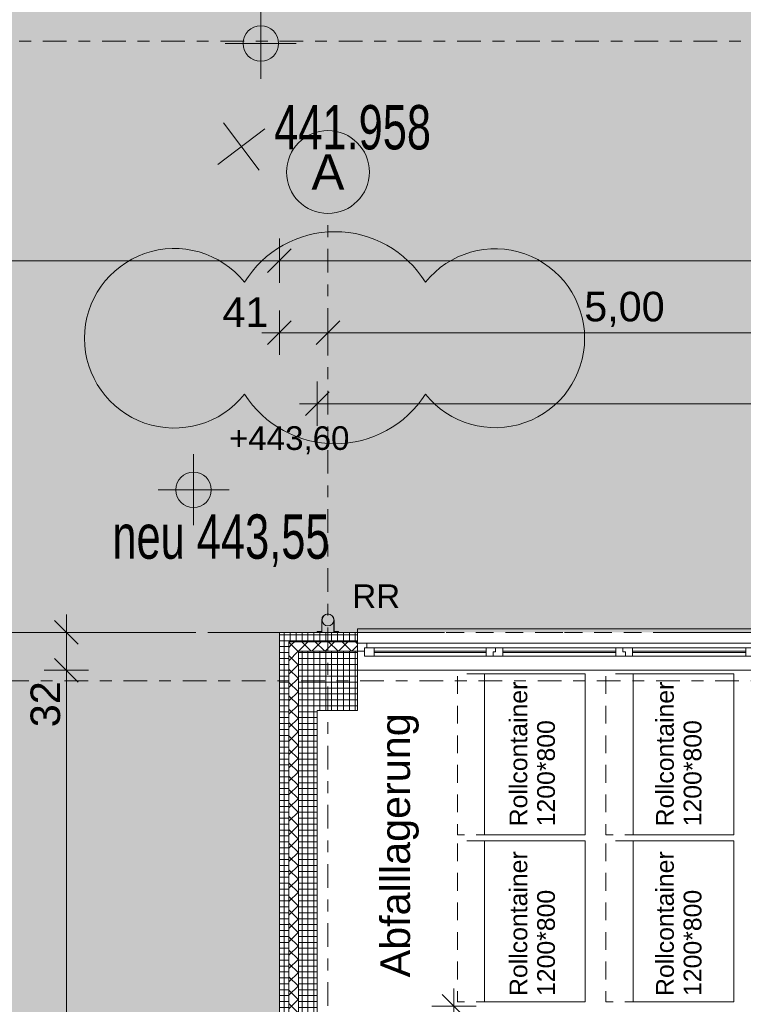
# Model space of a CAD drawing. Header units: metres. Extents: x -167 to 338, y -186 to 508.
# Tile 35 of 113: x 15 to 21, y 41 to 49. Entities that reach past the tile are written whole.
import ezdxf
from ezdxf.enums import TextEntityAlignment as Align

# ---------------------------------------------------------------- set-up
doc = ezdxf.new("R2010")
doc.units = ezdxf.units.M
doc.header["$MEASUREMENT"] = 0
for name, pattern in [('LINE_LT_20', [11, 2, -0.9, 0.1, -0.9, 4, -1, 2, -0.1]), ('Raster', [0.4, 0.2, -0.1, 0, -0.1]), ('Strichlinie eng', [0.23, 0.15, -0.08])]:
    doc.linetypes.add(name, pattern=pattern)
for name, color, linetype in [('10 Stütze', 7, 'Continuous'), ('10 Wand außen', 7, 'Continuous'), ('20 Decke', 7, 'Continuous'), ('30 Dachentwässerung', 7, 'Continuous'), ('30 Dachfenster', 7, 'Continuous'), ('50 Staffage', 7, 'Continuous'), ('60 Gelände 2D Übersicht', 7, 'Continuous'), ('60 Grenzen', 7, 'Continuous'), ('90 Achsraster', 7, 'Continuous'), ('94 Genehmigungsplanung Bemaßung', 7, 'Continuous'), ('Beschriftung-Punkte', 7, 'Continuous'), ('BT-Gelaende', 7, 'Continuous'), ('PB-L-Baugrenze', 7, 'Continuous')]:
    doc.layers.add(name, color=color, linetype=linetype)
doc.styles.add('ERSTELLTER_STIL_1', font='arial.ttf')
doc.styles.add('ERSTELLTER_STIL_2', font='arial.ttf')
doc.styles.add('ERSTELLTER_STIL_7', font='arial.ttf', dxfattribs={"width": 0.7})
doc.dimstyles.new('ERSTELLTER_STIL__1', dxfattribs={"dimtxt": 0.25, "dimasz": 0.19, "dimexe": 0.18, "dimexo": 0.1, "dimgap": 0, "dimtad": 1, "dimtih": 1, "dimtoh": 1, "dimzin": 0, "dimdsep": 46, "dimtxsty": 'ERSTELLTER_STIL_1', "dimblk": 'ARROWHEAD_6', "dimblk1": 'ARROWHEAD_6', "dimblk2": 'ARROWHEAD_6', "dimcen": 0.09, "dimclrd": 7, "dimclre": 7, "dimclrt": 7, "dimazin": 0, "dimtfac": 1, "dimtdec": 4, "dimtmove": 0, "dimatfit": 3, "dimfxl": 1, "dimtolj": 1, "dimtzin": 0, "dimarcsym": 0})
doc.dimstyles.new('ERSTELLTER_STIL__2', dxfattribs={"dimtxt": 0.25, "dimasz": 0.19, "dimexe": 0.18, "dimexo": 0.1, "dimgap": 0, "dimtad": 1, "dimzin": 0, "dimdsep": 46, "dimtxsty": 'ERSTELLTER_STIL_1', "dimblk": 'ARROWHEAD_6', "dimblk1": 'ARROWHEAD_6', "dimblk2": 'ARROWHEAD_6', "dimcen": 0.09, "dimclrd": 7, "dimclre": 7, "dimclrt": 7, "dimazin": 0, "dimtfac": 1, "dimtdec": 4, "dimtmove": 0, "dimatfit": 3, "dimfxl": 1, "dimtolj": 1, "dimtzin": 0, "dimarcsym": 0})
pattern_1 = [(315, (27236.132094, 33357.27905), (0.0565685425, 0.0565685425), []), (45, (27236.132094, 33357.27905), (-0.0565685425, 0.0565685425), [])]
pattern_2 = [(0, (27236.132094, 33357.27905), (0, 0.05), []), (90, (27236.132094, 33357.27905), (-0.05, 0), [])]

# ---------------------------------------------------------------- blocks, each defined once
blk = doc.blocks.new('4-Flügelfenster 27_3')
at = {"layer": '10 Wand außen', "color": 7, "linetype": 'Continuous', "lineweight": 13}
for p, q in [((-2.2536, 0.16), (2.2536, 0.16)), ((-2.2536, -0.16), (-2.2536, -0.19)), ((2.2536, -0.19), (2.2536, -0.16)), ((-2.2536, -0.19), (2.2536, -0.19))]:
    blk.add_line(p, q, dxfattribs=at)
at = {"layer": '10 Wand außen', "color": 8, "linetype": 'Continuous', "lineweight": 18}
for p, q in [((-2.2536, 0), (-2.2536, 0.16)), ((2.2536, 0), (2.2536, 0.16)), ((-2.2536, -0.07), (-2.2536, 0)), ((-2.2536, -0.07), (-2.2536, 0)), ((2.2536, -0.07), (2.2536, 0)), ((2.2536, -0.07), (2.2536, 0)), ((-2.2536, -0.08), (-2.2536, -0.07)), ((-2.2536, -0.16), (-2.2536, -0.08)), ((2.2536, -0.08), (2.2536, -0.07)), ((2.2536, -0.16), (2.2536, -0.08))]:
    blk.add_line(p, q, dxfattribs=at)
at = {"layer": '10 Wand außen', "color": 7, "linetype": 'Continuous', "lineweight": 18}
for p, q in [((-2.2536, 0), (-2.1936, 0)), ((-2.1936, -0.03), (-2.1936, 0.04)), ((-2.1936, 0.04), (-2.1136, 0.04)), ((-2.1936, 0), (-2.1936, -0.03)), ((-2.1136, 0.04), (-1.1668, 0.04)), ((-2.1136, 0.04), (-2.1136, -0.03)), ((-2.1136, 0.01), (-1.1668, 0.01)), ((-1.1668, -0.03), (-1.1668, 0.04)), ((-1.1668, 0.04), (-1.1068, 0.04)), ((-1.1068, 0.04), (-1.1068, 0.005)), ((-1.1068, 0.005), (-1.1068, 0.04)), ((-1.1068, 0.04), (-1.0268, 0.04)), ((-1.1068, 0.005), (-1.0868, 0.005)), ((-1.0868, 0.005), (-1.1068, 0.005)), ((-1.0868, 0.005), (-1.0868, -0.03)), ((-1.0868, -0.03), (-1.0868, 0.005)), ((-1.0268, 0.04), (-0.07, 0.04)), ((-1.0268, 0.04), (-1.0268, -0.03)), ((-1.0268, 0.01), (-0.07, 0.01)), ((-0.07, -0.03), (-0.07, 0.04)), ((-0.07, 0.04), (0.01, 0.04)), ((0.01, 0.005), (-0.01, 0.005)), ((-0.01, 0.005), (-0.01, -0.03)), ((-0.01, -0.03), (-0.01, 0.005)), ((-0.01, 0.005), (0.01, 0.005)), ((0.01, 0.04), (0.01, 0.005)), ((0.01, 0.04), (0.07, 0.04)), ((0.01, 0.005), (0.01, 0.04)), ((0.07, 0.04), (1.0268, 0.04)), ((0.07, 0.04), (0.07, -0.03)), ((0.07, 0.01), (1.0268, 0.01)), ((1.0268, -0.03), (1.0268, 0.04)), ((1.0268, 0.04), (1.0868, 0.04)), ((1.0868, 0.04), (1.0868, 0.005)), ((1.0868, 0.005), (1.0868, 0.04)), ((1.0868, 0.04), (1.1668, 0.04)), ((1.0868, 0.005), (1.1068, 0.005)), ((1.1068, 0.005), (1.0868, 0.005)), ((1.1068, 0.005), (1.1068, -0.03)), ((1.1068, -0.03), (1.1068, 0.005)), ((1.1668, 0.04), (2.1136, 0.04)), ((1.1668, 0.04), (1.1668, -0.03)), ((1.1668, 0.01), (2.1136, 0.01)), ((2.1136, -0.03), (2.1136, 0.04)), ((2.1136, 0.04), (2.1936, 0.04)), ((2.1936, 0.04), (2.1936, -0.03)), ((2.1936, -0.03), (2.1936, 0)), ((2.1936, 0), (2.2536, 0)), ((-2.1736, -0.07), (-2.2536, -0.07)), ((-2.1936, -0.03), (-2.1736, -0.03)), ((-2.1136, -0.03), (-2.1936, -0.03)), ((-2.1736, -0.03), (-2.1736, -0.07)), ((2.1736, -0.07), (-2.1736, -0.07)), ((-1.1668, 0), (-2.1136, 0)), ((-1.1668, -0.03), (-2.1136, -0.03)), ((-1.0868, -0.03), (-1.1668, -0.03)), ((-1.0268, -0.03), (-1.0868, -0.03)), ((-0.07, 0), (-1.0268, 0)), ((-0.07, -0.03), (-1.0268, -0.03)), ((-0.01, -0.03), (-0.07, -0.03)), ((0.07, -0.03), (-0.01, -0.03)), ((1.0268, 0), (0.07, 0)), ((1.0268, -0.03), (0.07, -0.03)), ((1.1068, -0.03), (1.0268, -0.03)), ((1.1668, -0.03), (1.1068, -0.03)), ((2.1136, 0), (1.1668, 0)), ((2.1136, -0.03), (1.1668, -0.03)), ((2.1936, -0.03), (2.1136, -0.03)), ((2.1736, -0.07), (2.1736, -0.03)), ((2.1736, -0.03), (2.1936, -0.03)), ((2.2536, -0.07), (2.1736, -0.07))]:
    blk.add_line(p, q, dxfattribs=at)
at = {"layer": '10 Wand außen', "color": 7, "linetype": 'Strichlinie eng', "lineweight": 13}
blk.add_line((-2.2536, -0.16), (2.2536, -0.16), dxfattribs=at)
blk = doc.blocks.new('Standard-Rastermarker_138')
at = {"layer": '90 Achsraster', "color": 14, "linetype": 'Raster', "lineweight": 18, "true_color": 0xa80000}
for q in [(0, 0), (24.6809, 0)]:
    blk.add_line((1, 0), q, dxfattribs=at)
at = {"layer": '90 Achsraster', "color": 14, "linetype": 'Continuous', "lineweight": 18, "true_color": 0xa80000, "flags": 128}
blk.add_lwpolyline([(0, 0, 1), (-0.7, 0, 1)], format="xyb", close=True, dxfattribs=at)
at = {"layer": '90 Achsraster', "color": 14, "linetype": 'Raster', "lineweight": 18, "true_color": 0xa80000}
blk.add_point((1, 0), dxfattribs=at)
blk.add_point((1, 0), dxfattribs=at)
at = {"layer": '90 Achsraster', "color": 14, "lineweight": 18, "true_color": 0xa80000, "style": 'ERSTELLTER_STIL_2'}
for tag, p in [('AC_MarkerText_1_0', (-0.5686, -0.0686)), ('AC_MarkerText_1_1', (25.8123, -0.0686))]:
    blk.add_attdef(tag, text='', height=0.3, rotation=90, dxfattribs=at).set_placement(p, align=Align.TOP_CENTER)
blk = doc.blocks.new('Fallrohr 27')
at = {"layer": '30 Dachentwässerung', "color": 7, "linetype": 'Continuous', "lineweight": 13, "flags": 128}
for points in [[(-0.09, 0.05), (-0.0502, 0.05), (-0.0502, -0.05, 1), (0.0502, -0.05), (0.0502, 0.05), (0.09, 0.05), (0.09, 0.048), (0.052, 0.048), (0.052, -0.05, -1), (-0.052, -0.05), (-0.052, 0.048), (-0.09, 0.048)], [(-0.09, 0.05), (-0.0502, 0.05), (-0.0502, -0.05, 1), (0.0502, -0.05), (0.0502, 0.05), (0.09, 0.05), (0.09, 0.048), (0.052, 0.048), (0.052, -0.05, -1), (-0.052, -0.05), (-0.052, 0.048), (-0.09, 0.048)], [(-0.09, 0.05), (-0.0502, 0.05), (-0.0502, -0.05, 1), (0.0502, -0.05), (0.0502, 0.05), (0.09, 0.05), (0.09, 0.048), (0.052, 0.048), (0.052, -0.05, -1), (-0.052, -0.05), (-0.052, 0.048), (-0.09, 0.048)], [(0.05, -0.05, 1), (-0.05, -0.05, 1)]]:
    blk.add_lwpolyline(points, format="xyb", close=True, dxfattribs=at)
blk = doc.blocks.new('Großmüllcontainer 27')
at = {"layer": '50 Staffage', "color": 7, "linetype": 'Strichlinie eng', "lineweight": 13, "flags": 128}
blk.add_lwpolyline([(0.68, 0.425), (0.68, 0.655), (-0.68, 0.655), (-0.68, 0.425)], close=True, dxfattribs=at)
at = {"layer": '50 Staffage', "color": 7, "linetype": 'Continuous', "lineweight": 13, "flags": 128}
blk.add_lwpolyline([(-0.68, -0.425), (0.68, -0.425), (0.68, 0.425), (-0.68, 0.425)], close=True, dxfattribs=at)
blk = doc.blocks.new('Standard-Rastermarker_139')
at = {"layer": '90 Achsraster', "color": 14, "linetype": 'Raster', "lineweight": 18, "true_color": 0xa80000}
blk.add_line((1, 0), (45.4427, 0), dxfattribs=at)
at = {"layer": '90 Achsraster', "color": 14, "lineweight": 18, "true_color": 0xa80000, "style": 'ERSTELLTER_STIL_2'}
for tag, p in [('AC_MarkerText_1_0', (-0.35, 0.15)), ('AC_MarkerText_1_1', (46.7927, 0.15))]:
    blk.add_attdef(tag, text='', height=0.3, dxfattribs=at).set_placement(p, align=Align.TOP_CENTER)
blk = doc.blocks.new('*D446', base_point=(27236.1321, 33357.279))
at = {"layer": '94 Genehmigungsplanung Bemaßung', "color": 7, "linetype": 'Continuous', "lineweight": 13}
for p, q in [((2.3419, 46.9539), (2.3419, 47.3289)), ((17.3411, 46.9539), (17.3411, 47.3289)), ((2.4419, 47.2414), (2.2419, 47.0414)), ((17.4411, 47.2414), (17.2411, 47.0414)), ((2.1919, 47.1414), (2.3419, 47.1414)), ((2.3419, 47.1414), (17.3411, 47.1414))]:
    blk.add_line(p, q, dxfattribs=at)
at = {"layer": '94 Genehmigungsplanung Bemaßung', "color": 7, "lineweight": 13, "insert": (9.4125, 47.1914), "char_height": 0.25, "attachment_point": 7, "style": 'ERSTELLTER_STIL_1'}
blk.add_mtext('\\A1;{\\pql;\\fArial|b0|i0|c0|p0;\\W1.000000;15,00}', dxfattribs=at)
blk = doc.blocks.new('ARROWHEAD_6')
at = {"color": 0, "linetype": 'Continuous', "lineweight": 0}
for p, q in [((-0.5, -0.5), (0.5, 0.5)), ((0, 0), (-1, 0))]:
    blk.add_line(p, q, dxfattribs=at)
blk = doc.blocks.new('*D448', base_point=(27236.1321, 33357.279))
at = {"layer": '94 Genehmigungsplanung Bemaßung', "color": 7, "linetype": 'Continuous', "lineweight": 13}
for p, q in [((17.3411, 46.9539), (17.3411, 47.3289)), ((58.1625, 46.9539), (58.1625, 47.3289)), ((17.4411, 47.2414), (17.2411, 47.0414)), ((58.2625, 47.2414), (58.0625, 47.0414)), ((17.3411, 47.1414), (58.1625, 47.1414))]:
    blk.add_line(p, q, dxfattribs=at)
at = {"layer": '94 Genehmigungsplanung Bemaßung', "color": 7, "lineweight": 13, "insert": (37.3228, 47.1914), "char_height": 0.25, "attachment_point": 7, "style": 'ERSTELLTER_STIL_1'}
blk.add_mtext('\\A1;{\\pql;\\fArial|b0|i0|c0|p0;\\W1.000000;40,82}', dxfattribs=at)
blk = doc.blocks.new('*D456', base_point=(27236.1321, 33357.279))
at = {"layer": '94 Genehmigungsplanung Bemaßung', "color": 7, "linetype": 'Continuous', "lineweight": 13}
for p, q in [((13.7853, 44.0997), (13.9853, 43.8997)), ((14.0728, 43.9997), (13.6978, 43.9997)), ((13.8853, 28.1801), (13.8853, 43.9997)), ((13.7853, 28.2801), (13.9853, 28.0801)), ((14.0728, 28.1801), (13.6978, 28.1801)), ((13.8853, 28.0301), (13.8853, 28.1801))]:
    blk.add_line(p, q, dxfattribs=at)
at = {"layer": '94 Genehmigungsplanung Bemaßung', "color": 7, "lineweight": 13, "insert": (13.8353, 35.6609), "char_height": 0.25, "attachment_point": 7, "rotation": 90, "style": 'ERSTELLTER_STIL_1'}
blk.add_mtext('\\A1;{\\pql;\\fArial|b0|i0|c0|p0;\\W1.000000;15,82}', dxfattribs=at)
blk = doc.blocks.new('*D457', base_point=(27236.1321, 33357.279))
at = {"layer": '94 Genehmigungsplanung Bemaßung', "color": 7, "linetype": 'Continuous', "lineweight": 13}
for p, q in [((13.8853, 48.9984), (13.8853, 49.1484)), ((13.9853, 48.8984), (13.7853, 49.0984)), ((14.0728, 48.9984), (13.6978, 48.9984)), ((13.8853, 43.9997), (13.8853, 48.9984)), ((13.7853, 44.0997), (13.9853, 43.8997)), ((14.0728, 43.9997), (13.6978, 43.9997))]:
    blk.add_line(p, q, dxfattribs=at)
at = {"layer": '94 Genehmigungsplanung Bemaßung', "color": 7, "lineweight": 13, "insert": (13.8353, 46.1654), "char_height": 0.25, "attachment_point": 7, "rotation": 90, "style": 'ERSTELLTER_STIL_1'}
blk.add_mtext('\\A1;{\\pql;\\fArial|b0|i0|c0|p0;\\W1.000000;5,00}', dxfattribs=at)
blk = doc.blocks.new('*D458', base_point=(27236.1321, 33357.279))
at = {"layer": '94 Genehmigungsplanung Bemaßung', "color": 7, "linetype": 'Continuous', "lineweight": 13}
for p, q in [((17.3411, 46.3452), (17.3411, 46.7202)), ((17.7511, 46.3452), (17.7511, 46.7202)), ((17.4411, 46.6327), (17.2411, 46.4327)), ((17.8511, 46.6327), (17.6511, 46.4327)), ((17.1911, 46.5327), (17.3411, 46.5327)), ((17.3411, 46.5327), (17.7511, 46.5327))]:
    blk.add_line(p, q, dxfattribs=at)
at = {"layer": '94 Genehmigungsplanung Bemaßung', "color": 7, "lineweight": 13, "insert": (16.8597, 46.5827), "char_height": 0.25, "attachment_point": 7, "style": 'ERSTELLTER_STIL_1'}
blk.add_mtext('\\A1;{\\pql;\\fArial|b0|i0|c0|p0;\\W1.000000;41}', dxfattribs=at)
blk = doc.blocks.new('*D459', base_point=(27236.1321, 33357.279))
at = {"layer": '94 Genehmigungsplanung Bemaßung', "color": 7, "linetype": 'Continuous', "lineweight": 13}
for p, q in [((17.7511, 46.3452), (17.7511, 46.7202)), ((22.7511, 46.3452), (22.7511, 46.7202)), ((17.8511, 46.6327), (17.6511, 46.4327)), ((22.8511, 46.6327), (22.6511, 46.4327)), ((17.7511, 46.5327), (22.7511, 46.5327))]:
    blk.add_line(p, q, dxfattribs=at)
at = {"layer": '94 Genehmigungsplanung Bemaßung', "color": 7, "lineweight": 13, "insert": (19.9174, 46.5827), "char_height": 0.25, "attachment_point": 7, "style": 'ERSTELLTER_STIL_1'}
blk.add_mtext('\\A1;{\\pql;\\fArial|b0|i0|c0|p0;\\W1.000000;5,00}', dxfattribs=at)
blk = doc.blocks.new('*D470', base_point=(27236.1321, 33357.279))
at = {"layer": '94 Genehmigungsplanung Bemaßung', "color": 7, "linetype": 'Continuous', "lineweight": 13}
for p, q in [((17.7611, 46.0331), (17.5611, 45.8331)), ((17.5111, 45.9331), (17.6611, 45.9331))]:
    blk.add_line(p, q, dxfattribs=at)
blk = doc.blocks.new('*D471', base_point=(27236.1321, 33357.279))
at = {"layer": '94 Genehmigungsplanung Bemaßung', "color": 7, "linetype": 'Continuous', "lineweight": 13}
for p, q in [((17.6611, 45.7456), (17.6611, 46.1206)), ((17.7611, 46.0331), (17.5611, 45.8331)), ((38.1011, 46.0331), (37.9011, 45.8331)), ((17.5111, 45.9331), (17.6611, 45.9331)), ((17.6611, 45.9331), (38.0011, 45.9331))]:
    blk.add_line(p, q, dxfattribs=at)
at = {"layer": '94 Genehmigungsplanung Bemaßung', "color": 7, "lineweight": 13, "char_height": 0.25, "attachment_point": 7, "style": 'ERSTELLTER_STIL_1'}
for s, insert in [('\\A1;{\\pql;\\fArial|b0|i0|c0|p0;\\W1.000000;20,34}', (27.2114, 45.9831)), ('\\A1;{\\pql;\\fArial|b0|i0|c0|p0;\\W1.000000;24}', (37.5197, 45.9831))]:
    blk.add_mtext(s, dxfattribs=dict(at, insert=insert))
blk = doc.blocks.new('*D472', base_point=(27236.1321, 33357.279))
at = {"layer": '94 Genehmigungsplanung Bemaßung', "color": 7, "linetype": 'Continuous', "lineweight": 13}
for p, q in [((38.0011, 45.7456), (38.0011, 46.1206)), ((38.2411, 45.7456), (38.2411, 46.1206)), ((38.1011, 46.0331), (37.9011, 45.8331)), ((38.3411, 46.0331), (38.1411, 45.8331)), ((17.6611, 45.9331), (38.0011, 45.9331)), ((38.0011, 45.9331), (38.2411, 45.9331))]:
    blk.add_line(p, q, dxfattribs=at)
blk = doc.blocks.new('*D509', base_point=(27236.1321, 33357.279))
at = {"layer": '94 Genehmigungsplanung Bemaßung', "color": 7, "linetype": 'Continuous', "lineweight": 13}
for p, q in [((15.4411, 43.7797), (15.6411, 43.5797)), ((15.7286, 43.6797), (15.3536, 43.6797)), ((15.5411, 28.8197), (15.5411, 43.6797)), ((15.4411, 28.9197), (15.6411, 28.7197)), ((15.7286, 28.8197), (15.3536, 28.8197))]:
    blk.add_line(p, q, dxfattribs=at)
at = {"layer": '94 Genehmigungsplanung Bemaßung', "color": 7, "lineweight": 13, "char_height": 0.25, "attachment_point": 7, "rotation": 90, "style": 'ERSTELLTER_STIL_1'}
for s, insert in [('\\A1;{\\pql;\\fArial|b0|i0|c0|p0;\\W1.000000;32}', (15.4911, 43.1983)), ('\\A1;{\\pql;\\fArial|b0|i0|c0|p0;\\W1.000000;14,86}', (15.4911, 35.63))]:
    blk.add_mtext(s, dxfattribs=dict(at, insert=insert))
blk = doc.blocks.new('*D510', base_point=(27236.1321, 33357.279))
at = {"layer": '94 Genehmigungsplanung Bemaßung', "color": 7, "linetype": 'Continuous', "lineweight": 13}
for p, q in [((15.5411, 43.9997), (15.5411, 44.1497)), ((15.6411, 43.8997), (15.4411, 44.0997)), ((15.7286, 43.9997), (15.3536, 43.9997)), ((15.5411, 43.6797), (15.5411, 43.9997)), ((15.4411, 43.7797), (15.6411, 43.5797)), ((15.7286, 43.6797), (15.3536, 43.6797))]:
    blk.add_line(p, q, dxfattribs=at)
blk = doc.blocks.new('*D514', base_point=(27236.1321, 33357.279))
at = {"layer": '94 Genehmigungsplanung Bemaßung', "color": 7, "linetype": 'Continuous', "lineweight": 13}
for p, q in [((14.7411, 43.9997), (14.7411, 44.1497)), ((14.8411, 43.8997), (14.6411, 44.0997)), ((14.9286, 43.9997), (14.5536, 43.9997)), ((14.7411, 38.5897), (14.7411, 43.9997)), ((14.6411, 38.6897), (14.8411, 38.4897)), ((14.9286, 38.5897), (14.5536, 38.5897))]:
    blk.add_line(p, q, dxfattribs=at)
at = {"layer": '94 Genehmigungsplanung Bemaßung', "color": 7, "lineweight": 13, "insert": (14.6911, 40.961), "char_height": 0.25, "attachment_point": 7, "rotation": 90, "style": 'ERSTELLTER_STIL_1'}
blk.add_mtext('\\A1;{\\pql;\\fArial|b0|i0|c0|p0;\\W1.000000;5,41}', dxfattribs=at)
blk = doc.blocks.new('*D560', base_point=(27236.1321, 33357.279))
at = {"layer": '94 Genehmigungsplanung Bemaßung', "color": 7, "linetype": 'Continuous', "lineweight": 13}
for p, q in [((18.8153, 40.8397), (18.8153, 40.9897)), ((18.9153, 40.7397), (18.7153, 40.9397)), ((19.0028, 40.8397), (18.6278, 40.8397)), ((18.8153, 28.3397), (18.8153, 40.8397)), ((18.7153, 28.4397), (18.9153, 28.2397)), ((19.0028, 28.3397), (18.6278, 28.3397)), ((18.8153, 28.1897), (18.8153, 28.3397))]:
    blk.add_line(p, q, dxfattribs=at)
at = {"layer": '94 Genehmigungsplanung Bemaßung', "color": 7, "lineweight": 13, "insert": (18.7653, 34.1607), "char_height": 0.25, "attachment_point": 7, "rotation": 90, "style": 'ERSTELLTER_STIL_1'}
blk.add_mtext('\\A1;{\\pql;\\fArial|b0|i0|c0|p0;\\W1.000000;12,50}', dxfattribs=at)
blk = doc.blocks.new('Standard-Rastermarker_151')
at = {"layer": '60 Grenzen', "color": 7, "linetype": 'Raster', "lineweight": 13}
blk.add_line((1, 0), (204.9035, 0), dxfattribs=at)
blk = doc.blocks.new('Kreuz_003')
at = {"layer": 'BT-Gelaende', "color": 30, "linetype": 'Continuous', "lineweight": 18, "true_color": 0xff7300}
for p, q in [((0, 0.5), (0, -0.5)), ((-0.5, 0), (0.5, 0))]:
    blk.add_line(p, q, dxfattribs=at)

msp = doc.modelspace()

# ---------------------------------------------------------------- hatches: boundary and pattern name
at = {"layer": '10 Stütze', "linetype": 'Continuous', "lineweight": 18}
h = msp.add_hatch(dxfattribs=at)
h.set_pattern_fill('Beton__Fertigteil_Träger_1D', color=8, style=0, pattern_type=2)
h.set_pattern_definition(pattern_2)
h.paths.add_polyline_path([(17.6611, 43.6797), (17.5011, 43.8397), (17.5011, 43.6797)])
h = msp.add_hatch(dxfattribs=at)
h.set_pattern_fill('Beton__Fertigteil_Träger_1D', color=8, style=0, pattern_type=2)
h.set_pattern_definition(pattern_2)
h.paths.add_polyline_path([(17.6611, 43.8397), (17.5011, 43.8397), (17.6611, 43.6797)])
h = msp.add_hatch(dxfattribs=at)
h.set_pattern_fill('Beton__Fertigteil_Träger_1D', color=8, style=0, pattern_type=2)
h.set_pattern_definition(pattern_2)
h.paths.add_polyline_path([(17.6611, 43.8397), (17.6611, 43.6797), (18.0011, 43.6797), (18.0011, 43.8397)])
h = msp.add_hatch(dxfattribs=at)
h.set_pattern_fill('Beton__Fertigteil_Träger_1D', color=8, style=0, pattern_type=2)
h.set_pattern_definition(pattern_2)
h.paths.add_polyline_path([(17.5011, 43.6797), (17.5011, 43.3397), (17.6611, 43.3397), (17.6611, 43.6797)])
h = msp.add_hatch(dxfattribs=at)
h.set_pattern_fill('Beton__Fertigteil_Träger_1D', color=8, style=0, pattern_type=2)
h.set_pattern_definition(pattern_2)
h.paths.add_polyline_path([(17.6611, 43.3397), (18.0011, 43.3397), (18.0011, 43.6797), (17.6611, 43.6797)])
at = {"layer": '10 Wand außen', "linetype": 'Continuous', "lineweight": 18}
h = msp.add_hatch(dxfattribs=at)
h.set_pattern_fill('Beton__Fertigteil_Träger_1D', color=8, style=0, pattern_type=2)
h.set_pattern_definition(pattern_2)
h.paths.add_polyline_path([(17.4211, 43.9997), (17.3411, 43.9997), (17.4211, 43.9197)])
h = msp.add_hatch(dxfattribs=at)
h.set_pattern_fill('Beton__Fertigteil_Träger_1D', color=8, style=0, pattern_type=2)
h.set_pattern_definition(pattern_2)
h.paths.add_polyline_path([(17.4211, 43.9197), (17.3411, 43.9997), (17.3411, 43.9197)])
h = msp.add_hatch(dxfattribs=at)
h.set_pattern_fill('Beton__Fertigteil_Träger_1D', color=8, style=0, pattern_type=2)
h.set_pattern_definition(pattern_2)
h.paths.add_polyline_path([(17.4211, 43.9197), (18.0011, 43.9197), (18.0011, 43.9997), (17.4211, 43.9997)])
h = msp.add_hatch(dxfattribs=at)
h.set_pattern_fill('Beton__Fertigteil_Träger_1D', color=8, style=0, pattern_type=2)
h.set_pattern_definition(pattern_2)
h.paths.add_polyline_path([(17.3411, 38.3397), (17.4211, 38.3397), (17.4211, 43.9197), (17.3411, 43.9197)])
h = msp.add_hatch(dxfattribs=at)
h.set_pattern_fill('Dämmung__hart_1_0001', color=8, style=0, pattern_type=2)
h.set_pattern_definition(pattern_1)
h.paths.add_polyline_path([(17.5011, 43.9197), (17.4211, 43.9197), (17.5011, 43.8397)])
h = msp.add_hatch(dxfattribs=at)
h.set_pattern_fill('Dämmung__hart_1_0001', color=8, style=0, pattern_type=2)
h.set_pattern_definition(pattern_1)
h.paths.add_polyline_path([(17.5011, 43.8397), (17.4211, 43.9197), (17.4211, 43.8397)])
h = msp.add_hatch(dxfattribs=at)
h.set_pattern_fill('Dämmung__hart_1_0001', color=8, style=0, pattern_type=2)
h.set_pattern_definition([(225, (27236.132094, 33357.27905), (-0.0565685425, 0.0565685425), []), (315, (27236.132094, 33357.27905), (0.0565685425, 0.0565685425), [])])
h.paths.add_polyline_path([(17.5011, 43.8397), (18.0011, 43.8397), (18.0011, 43.9097), (18.0011, 43.9197), (17.5011, 43.9197)])
h = msp.add_hatch(dxfattribs=at)
h.set_pattern_fill('Dämmung__hart_1_0001', color=8, style=0, pattern_type=2)
h.set_pattern_definition(pattern_1)
h.paths.add_polyline_path([(17.4211, 38.3397), (17.4311, 38.3397), (17.5011, 38.3397), (17.5011, 43.8397), (17.4211, 43.8397)])
h = msp.add_hatch(dxfattribs=at)
h.set_pattern_fill('Beton__Fertigteil_Träger_1D', color=8, style=0, pattern_type=2)
h.set_pattern_definition(pattern_2)
h.paths.add_polyline_path([(17.5011, 43.3397), (17.5011, 38.3397), (17.6611, 38.3397), (17.6611, 43.3397)])
at = {"layer": '60 Gelände 2D Übersicht', "linetype": 'Continuous', "lineweight": 18, "true_color": 0x6d7e00}
msp.add_hatch(color=66, dxfattribs=at).paths.add_polyline_path([(2.009, 59.5109), (17.3411, 43.9997), (58.1625, 43.9997), (58.1625, 45.7491), (101.6703, 45.7491), (121.7062, 59.5109)])
h = msp.add_hatch(color=66, dxfattribs=at)
h.paths.add_polyline_path([(2.3179, 59.5109), (2.3419, 13.0655), (6.996, 12.563), (17.3527, 12.5738), (17.3411, 24.6258), (15.3411, 24.6258), (15.3411, 30.4666), (17.3411, 30.4666), (17.3411, 43.9997)])
h.paths.add_polyline_path([(5.3852, 43.1801), (8.8852, 43.1801), (8.8852, 28.1801), (5.3852, 28.1801)], flags=0)
at = {"layer": '60 Gelände 2D Übersicht', "linetype": 'Continuous', "lineweight": 0, "true_color": 0xe0f2cc}
msp.add_hatch(color=254, dxfattribs=at).paths.add_polyline_path([(17.0465, 46.9594, -0.560067), (18.5747, 46.9594, -2.844228), (18.5747, 46.0131, -0.547905), (17.0465, 46.0131, -2.85936)])
at = {"layer": '94 Genehmigungsplanung Bemaßung', "linetype": 'Continuous', "lineweight": 13}
for points in [[(17.1837, 48.9781), (17.3337, 48.9781), (17.3223, 49.0355), (17.2898, 49.0842), (17.2411, 49.1167), (17.1837, 49.1281)], [(17.1837, 48.9781), (17.0337, 48.9781), (17.0451, 48.9207), (17.0776, 48.8721), (17.1263, 48.8396), (17.1837, 48.8281)], [(16.6154, 45.2051), (16.7654, 45.2051), (16.754, 45.2625), (16.7214, 45.3111), (16.6728, 45.3436), (16.6154, 45.3551)], [(16.6154, 45.2051), (16.4654, 45.2051), (16.4768, 45.1477), (16.5093, 45.099), (16.558, 45.0665), (16.6154, 45.0551)]]:
    msp.add_hatch(color=7, dxfattribs=at).paths.add_polyline_path(points)

# ---------------------------------------------------------------- linework, layer by layer
at = {"layer": '10 Stütze', "color": 7, "linetype": 'Continuous', "lineweight": 13, "flags": 128}
for points in [[(17.5011, 43.8397), (17.5011, 43.6797)], [(17.6611, 43.8397), (17.5011, 43.8397)], [(18.0011, 43.8397), (17.6611, 43.8397)], [(17.5011, 43.6797), (17.5011, 43.3397)], [(17.6611, 43.3397), (18.0011, 43.3397), (18.0011, 43.6797)]]:
    msp.add_lwpolyline(points, dxfattribs=at)
at = {"layer": '10 Wand außen', "color": 8, "linetype": 'Continuous', "lineweight": 18}
for p, q in [((18.0011, 43.9997), (18.0011, 43.9197)), ((18.0011, 43.9197), (18.0011, 43.9097)), ((18.0011, 43.9097), (18.0011, 43.8397)), ((18.0011, 43.8397), (18.0011, 43.6797))]:
    msp.add_line(p, q, dxfattribs=at)
at = {"layer": '10 Wand außen', "color": 7, "linetype": 'Continuous', "lineweight": 13}
for p, q in [((17.5011, 43.9197), (17.4211, 43.9197)), ((17.4211, 38.3397), (17.4211, 43.9197)), ((17.5011, 43.9197), (17.4211, 43.9197)), ((17.5011, 43.9197), (18.0011, 43.9197)), ((17.5011, 38.3397), (17.5011, 43.3397))]:
    msp.add_line(p, q, dxfattribs=at)
at = {"layer": '10 Wand außen', "color": 8, "linetype": 'Continuous', "lineweight": 18, "flags": 128}
msp.add_lwpolyline([(17.3411, 43.9997), (17.4211, 43.9997)], dxfattribs=at)
at = {"layer": '10 Wand außen', "color": 7, "linetype": 'Continuous', "lineweight": 13, "flags": 128}
for points in [[(17.3411, 43.9997), (17.3411, 38.3397)], [(18.0011, 43.9997), (17.4211, 43.9997)], [(17.6611, 38.3397), (17.6611, 43.3397)]]:
    msp.add_lwpolyline(points, dxfattribs=at)
at = {"layer": '20 Decke', "color": 7, "linetype": 'Continuous', "lineweight": 13, "flags": 128}
msp.add_lwpolyline([(37.5011, 43.6797), (33.0011, 43.6797), (33.0011, 43.3397), (32.5011, 43.3397), (32.5011, 43.6797), (28.0011, 43.6797), (28.0011, 43.3397), (27.5011, 43.3397), (27.5011, 43.6797), (22.9997, 43.6797), (22.9997, 43.3397), (22.5011, 43.3397), (22.5011, 43.6797), (18.0011, 43.6797), (18.0011, 43.3397), (17.6611, 43.3397), (17.6611, 38.8397)], dxfattribs=at)
at = {"layer": '60 Gelände 2D Übersicht', "color": 7, "linetype": 'Continuous', "lineweight": 13, "flags": 128}
msp.add_lwpolyline([(17.0465, 46.9594, -0.560067), (18.5747, 46.9594, -2.844228), (18.5747, 46.0131, -0.547905), (17.0465, 46.0131, -2.85936)], format="xyb", close=True, dxfattribs=at)
at = {"layer": '94 Genehmigungsplanung Bemaßung', "color": 7, "linetype": 'Continuous', "lineweight": 13}
for p, q in [((17.1837, 48.6781), (17.1837, 49.2781)), ((16.8837, 48.9781), (17.4837, 48.9781)), ((16.6154, 44.9051), (16.6154, 45.5051)), ((16.3154, 45.2051), (16.9154, 45.2051))]:
    msp.add_line(p, q, dxfattribs=at)
for centre in [(17.1837, 48.9781), (16.6154, 45.2051)]:
    msp.add_circle(centre, 0.15, dxfattribs=at)
at = {"layer": 'PB-L-Baugrenze', "color": 5, "linetype": 'LINE_LT_20', "lineweight": 18, "flags": 128}
for points in [[(7.3338, 20.3952), (7.3398, 43.9997), (98.611, 43.9997), (104.6642, 44.0001), (104.6656, 24.0001)], [(7.3338, 20.3952), (7.3398, 43.9997), (98.611, 43.9997), (104.8412, 44.0001), (104.8426, 24.0001)]]:
    msp.add_lwpolyline(points, dxfattribs=at)

# ---------------------------------------------------------------- block references
at = {"layer": '10 Wand außen', "color": 7, "linetype": 'Continuous', "lineweight": 18, "xscale": -1, "rotation": 180}
msp.add_blockref('4-Flügelfenster 27_3', (20.2547, 43.8397), dxfattribs=at)
at = {"layer": '30 Dachentwässerung', "color": 7, "linetype": 'Continuous', "lineweight": 13, "rotation": 180}
msp.add_blockref('Fallrohr 27', (17.7511, 44.0543), dxfattribs=at)
at = {"layer": '50 Staffage', "color": 7, "linetype": 'Continuous', "lineweight": 13, "rotation": 90}
for p in [(19.4999, 42.9693), (20.7557, 42.9693), (19.4999, 41.5562), (20.7557, 41.5562)]:
    msp.add_blockref('Großmüllcontainer 27', p, dxfattribs=at)
at = {"layer": '60 Grenzen', "color": 7, "linetype": 'Continuous', "lineweight": 18}
msp.add_blockref('Standard-Rastermarker_151', (2.3419, 48.9991), dxfattribs=at)
at = {"layer": '90 Achsraster', "color": 7, "linetype": 'Continuous', "lineweight": 18}
ref = msp.add_blockref('Standard-Rastermarker_138', (17.7511, 47.5416), dxfattribs=dict(at, rotation=270))
ref.add_attrib('AC_MarkerText_1', 'A', dxfattribs={"color": 14, "lineweight": 18, "true_color": 0xa80000, "height": 0.3, "rotation": 360, "style": 'ERSTELLTER_STIL_2'}).set_placement((17.7511, 48.0416), align=Align.TOP_CENTER)
msp.add_blockref('Standard-Rastermarker_139', (13.5244, 43.5897), dxfattribs=at)
at = {"layer": 'BT-Gelaende', "color": 30, "linetype": 'Continuous', "lineweight": 18, "true_color": 0xff7300, "xscale": 0.5, "yscale": 0.5, "rotation": 307.1573563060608}
msp.add_blockref('Kreuz_003', (17.0199, 48.1069), dxfattribs=at)

# ---------------------------------------------------------------- texts
at = {"layer": '10 Wand außen', "color": 7, "linetype": 'Continuous', "lineweight": 13, "insert": (17.9576, 44.4054), "char_height": 0.2, "attachment_point": 1, "style": 'ERSTELLTER_STIL_1'}
msp.add_mtext('\\A1;{\\pql;\\fArial|b0|i0|c0|p0;\\W1.000000;RR}', dxfattribs=at)
at = {"layer": '30 Dachfenster', "color": 7, "linetype": 'Continuous', "lineweight": 13, "insert": (18.1946, 41.0832), "char_height": 0.25, "attachment_point": 1, "rotation": 90, "style": 'ERSTELLTER_STIL_1'}
msp.add_mtext('\\A1;{\\pql;\\fArial|b0|i0|c0|p0;\\W1.000000;Abfalllagerung}', dxfattribs=at)
at = {"layer": '50 Staffage', "color": 8, "linetype": 'Continuous', "lineweight": 18, "char_height": 0.15, "attachment_point": 1, "rotation": 90, "line_spacing_factor": 0.933748, "style": 'ERSTELLTER_STIL_1'}
for insert in [(19.2857, 42.3604), (20.524, 42.3604), (19.2857, 40.9263), (20.524, 40.9263)]:
    msp.add_mtext('\\A1;{\\pql;\\fArial|b0|i0|c0|p0;\\W1.000000;Rollcontainer\\P\\pql;\\fArial|b0|i0|c0|p0;\\W1.000000;1200*800}', dxfattribs=dict(at, insert=insert))
at = {"layer": '94 Genehmigungsplanung Bemaßung', "color": 7, "lineweight": 13, "insert": (16.9154, 45.5051), "char_height": 0.2, "attachment_point": 7, "style": 'ERSTELLTER_STIL_1'}
msp.add_mtext('\\A1;{\\pql;\\fArial|b0|i0|c0|p0;\\W1.000000;+443,60}', dxfattribs=at)
at = {"layer": 'Beschriftung-Punkte', "color": 30, "linetype": 'Continuous', "lineweight": 18, "true_color": 0xff7300, "insert": (17.195, 48.4578), "char_height": 0.375, "attachment_point": 1, "rotation": 0.00005, "style": 'ERSTELLTER_STIL_7'}
msp.add_mtext('\\A1;{\\pql;\\fArial|b0|i0|c0|p0;\\W0.700000; 441.958 }', dxfattribs=at)
at = {"layer": 'Beschriftung-Punkte', "color": 1, "linetype": 'Continuous', "lineweight": 18, "true_color": 0xf50000, "insert": (15.8276, 44.9973), "char_height": 0.375, "attachment_point": 1, "rotation": 0.00005, "style": 'ERSTELLTER_STIL_7'}
msp.add_mtext('\\A1;{\\pql;\\fArial|b0|i0|c0|p0;\\W0.700000; \\fArial|b0|i0|c0|p0;\\W0.700000;neu \\fArial|b0|i0|c0|p0;\\W0.700000;443,55 }', dxfattribs=at)

# ---------------------------------------------------------------- dimensions: what is measured, and where the dimension line sits
at = {"layer": '94 Genehmigungsplanung Bemaßung', "color": 7, "linetype": 'Continuous', "lineweight": 13}
for base, p1, p2, picture, middle in [((13.8853, 48.9984), (17.3411, 43.9997), (2.3419, 48.9984), '*D457', (13.7103, 46.489)), ((14.7411, 43.9997), (13.1744, 38.5897), (17.3411, 43.9997), '*D514', (14.5661, 41.2847)), ((15.5411, 43.9997), (27.7039, 43.6797), (27.5439, 43.9997), '*D510', (15.3661, 43.3886)), ((13.8853, 43.9997), (17.3411, 28.1801), (17.3411, 43.9997), '*D456', (13.7103, 36.0797)), ((15.5411, 43.6797), (18.0011, 28.8197), (27.7039, 43.6797), '*D509', (15.3661, 36.0488)), ((18.8153, 40.8397), (18.3511, 28.3397), (18.0011, 40.8397), '*D560', (18.6403, 34.5795))]:
    dim = msp.add_linear_dim(base=base, p1=p1, p2=p2, angle=90, dimstyle='ERSTELLTER_STIL__2', dxfattribs=at)
    dim.commit()
    dim.dimension.update_dxf_attribs({"geometry": picture, "text_midpoint": middle, "dimtype": 160, "text_rotation": 90})
for base, p1, p2, picture, middle in [((17.3411, 47.1414), (2.3419, 48.9984), (17.3411, 43.9997), '*D446', (9.8313, 47.3164)), ((17.7511, 46.5327), (17.3411, 45.9418), (17.7511, 47.5416), '*D458', (17.05, 46.7077)), ((22.7511, 46.5327), (17.7511, 47.5416), (22.7511, 47.5916), '*D459', (20.2411, 46.7077)), ((58.1625, 47.1414), (17.3411, 43.9997), (58.1625, 43.9997), '*D448', (37.7416, 47.3164)), ((38.0011, 45.9331), (17.6611, 43.6097), (38.0011, 36.0897), '*D471', (27.6302, 46.1081)), ((38.2411, 45.9331), (38.0011, 36.0897), (38.2411, 36.0897), '*D472', (37.71, 46.1081)), ((17.6610873, 45.9331458), (17.6610874, 43.6796765), (17.6610873, 43.6096765), '*D470', (17.6510824, 46.1081458))]:
    dim = msp.add_linear_dim(base=base, p1=p1, p2=p2, dimstyle='ERSTELLTER_STIL__1', dxfattribs=at)
    dim.commit()
    dim.dimension.update_dxf_attribs({"geometry": picture, "text_midpoint": middle, "dimtype": 160})

doc.saveas('drawing.dxf')
